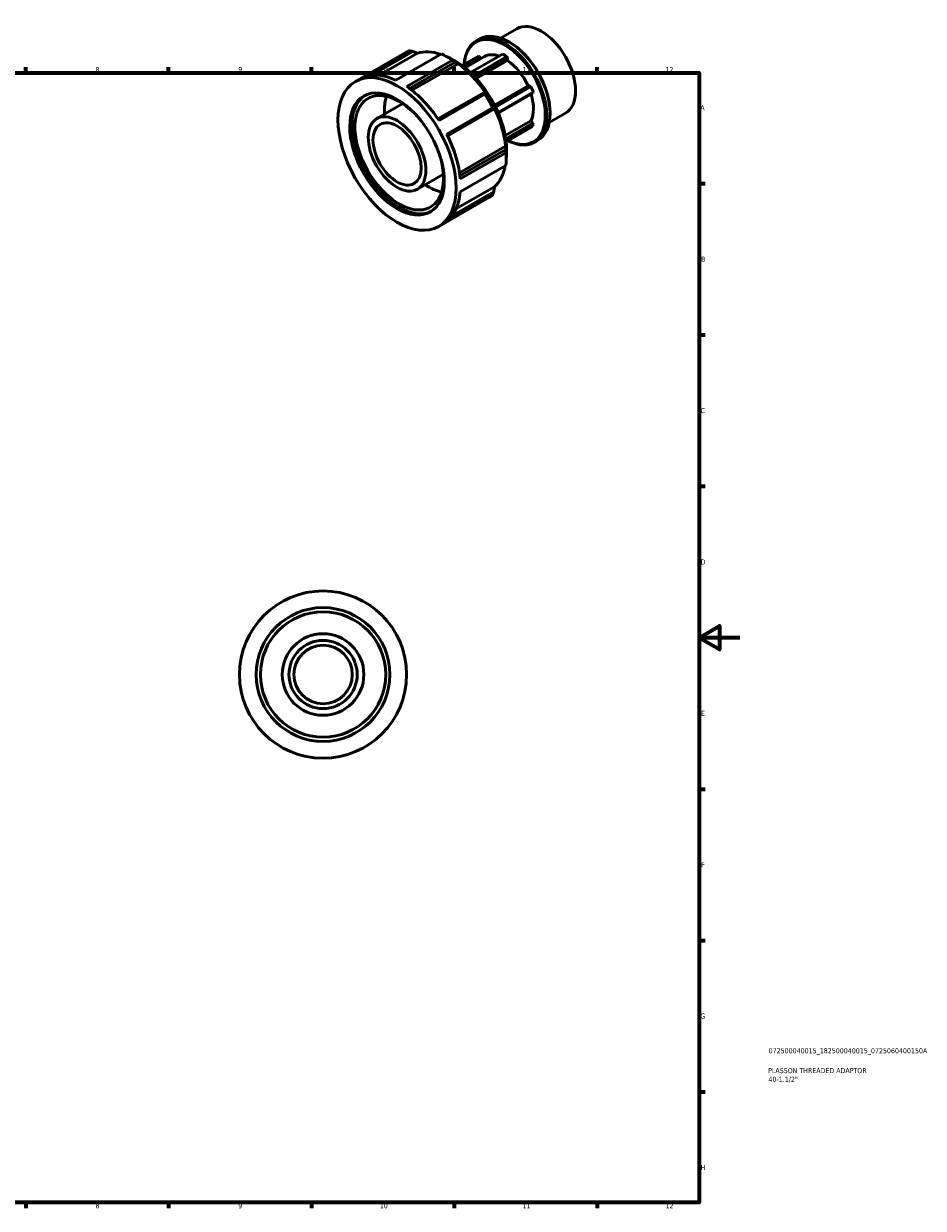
# Model space of a CAD drawing. Header units: millimetres. Extents: x -16 to 931, y 0 to 608.
# Tile 3 of 3: x 490 to 931, y 17 to 598. Entities that reach past the tile are written whole.
import ezdxf

# ---------------------------------------------------------------- set-up
doc = ezdxf.new("R2010")
doc.units = ezdxf.units.MM
for name, color, linetype, lineweight in [('Border (ISO)', 7, 'Continuous', 70), ('Title (ISO)', 7, 'Continuous', 50), ('Visible (ISO)', 7, 'Continuous', 50)]:
    doc.layers.add(name, color=color, linetype=linetype, lineweight=lineweight)
doc.styles.add('Note Text (ISO)', font='tahoma.ttf')

# ---------------------------------------------------------------- blocks, each defined once
blk = doc.blocks.new('Borders Default Border')
at = {"layer": 'Border (ISO)'}
for p, q in [((490.58, 574), (490.58, 576.9)), ((560.67, 574), (560.67, 576.9)), ((630.75, 574), (630.75, 576.9)), ((700.83, 574), (700.83, 576.9)), ((770.92, 574), (770.92, 576.9)), ((821, 519.75), (823.9, 519.75)), ((821, 445.5), (823.9, 445.5)), ((821, 371.25), (823.9, 371.25)), ((821, 222.75), (823.9, 222.75)), ((821, 148.5), (823.9, 148.5)), ((821, 74.25), (823.9, 74.25)), ((490.58, 20), (490.58, 17.1)), ((560.67, 20), (560.67, 17.1)), ((630.75, 20), (630.75, 17.1)), ((700.83, 20), (700.83, 17.1)), ((770.92, 20), (770.92, 17.1))]:
    blk.add_line(p, q, dxfattribs=at)
at = {"layer": 'Border (ISO)', "flags": 128}
for points in [[(20, 20), (20, 574), (821, 574), (821, 20), (20, 20)], [(841, 297), (821, 297), (831, 302.77), (831, 291.23), (821, 297)]]:
    blk.add_lwpolyline(points, dxfattribs=at)
at = {"layer": 'Border (ISO)', "color": 232, "true_color": 0xca0064, "char_height": 2.5, "attachment_point": 7, "style": 'Note Text (ISO)'}
for s, insert in [('8', (524.81, 574.34)), ('9', (594.88, 574.35)), ('10', (664.29, 574.35)), ('11', (734.37, 574.4)), ('12', (804.46, 574.4)), ('A', (821.59, 555.62)), ('B', (821.89, 481.38)), ('C', (821.73, 407.08)), ('D', (821.73, 332.88)), ('E', (821.94, 258.63)), ('F', (822, 184.38)), ('G', (821.61, 110.08)), ('H', (821.74, 35.88)), ('8', (524.81, 17.04)), ('9', (594.88, 17.05)), ('10', (664.29, 17.05)), ('11', (734.37, 17.1)), ('12', (804.46, 17.1))]:
    blk.add_mtext(s, dxfattribs=dict(at, insert=insert))
blk = doc.blocks.new('Title Blocks ISO')
at = {"layer": 'Title (ISO)', "color": 232, "true_color": 0xca0064, "style": 'Note Text (ISO)'}
for tag, p in [('PART_NUMBER_001', (34.08, 73.13)), ('DESCRIPTION_001', (33.84, 63.4)), ('DESCRIPTION_002', (34.02, 59.12))]:
    blk.add_attdef(tag, p, '', height=2.5, dxfattribs=at)

msp = doc.modelspace()

# ---------------------------------------------------------------- linework, layer by layer
at = {"layer": 'Visible (ISO)'}
for p, q in [((723.59, 591.114), (731.542, 595.694)), ((711.605, 589.729), (713.262, 590.683)), ((727.99, 589.036), (727.654, 589.231)), ((652.299, 569.791), (676.818, 583.911)), ((678.783, 584.844), (656.385, 571.946)), ((660.018, 572.821), (680.458, 584.592)), ((682.783, 583.698), (663.907, 572.828)), ((672.172, 570.415), (694.571, 583.313)), ((700.084, 580.273), (697.391, 581.836)), ((712.679, 582.158), (704.755, 577.595)), ((705.08, 577.35), (713.163, 582.006)), ((706.106, 576.544), (715.599, 582.011)), ((708.789, 574.193), (724.503, 583.242)), ((726.657, 582.001), (710.377, 572.626)), ((710.877, 572.104), (726.994, 581.385)), ((713.163, 582.006), (712.679, 582.158)), ((713.163, 582.006), (713.932, 581.05)), ((726.994, 581.385), (726.657, 582.001)), ((726.994, 581.385), (726.994, 580.133)), ((699.986, 580.195), (677.588, 567.297)), ((678.862, 566.392), (701.33, 579.33)), ((702.688, 578.53), (680.046, 565.492)), ((726.994, 580.133), (711.633, 571.287)), ((715.442, 564.446), (692.851, 551.437)), ((720.635, 558.161), (737.059, 567.619)), ((737.996, 567.705), (720.813, 557.81)), ((721.077, 557.277), (738.481, 567.3)), ((739.558, 564.522), (722.312, 554.591)), ((722.442, 554.287), (739.411, 564.059)), ((737.059, 567.619), (737.996, 567.705)), ((738.481, 567.3), (737.996, 567.705)), ((739.411, 564.059), (739.558, 564.522)), ((662.778, 551.593), (675.54, 558.942)), ((693.376, 550.644), (715.774, 563.542)), ((719.604, 556.909), (697.205, 544.011)), ((697.631, 543.157), (720.222, 556.166)), ((720.613, 556.387), (697.633, 543.154)), ((747.445, 549.689), (755.397, 554.268)), ((747.856, 554.538), (747.856, 554.149)), ((725.831, 543.256), (738.473, 550.536)), ((739.411, 549.37), (726.095, 541.702)), ((726.191, 541.039), (739.558, 548.736)), ((738.481, 547.199), (726.298, 540.184)), ((738.473, 550.536), (739.411, 549.37)), ((739.558, 548.736), (739.411, 549.37)), ((740.231, 540.018), (741.888, 540.973)), ((703.41, 525.012), (726.057, 538.054)), ((726.067, 536.484), (703.598, 523.545)), ((703.745, 521.992), (726.143, 534.89)), ((726.27, 534.801), (726.27, 531.686)), ((682.74, 516.93), (695.502, 524.279)), ((726.143, 528.628), (703.745, 515.73)), ((701.685, 507.276), (720.613, 518.176)), ((693.219, 498.731), (717.739, 512.851)), ((697.205, 501.242), (719.604, 514.141)), ((720.222, 515.718), (699.743, 503.925))]:
    msp.add_line(p, q, dxfattribs=at)
for radius in [41, 32.8, 30.75, 20, 16.731, 14.341]:
    msp.add_circle((636.464, 278.927), radius, dxfattribs=at)
for centre, major_axis, start_param, end_param in [((725.918, 564.874), (14.313, -24.855), 5.5643676, 10.1435957), ((725.58, 564.679), (-14.075, 24.441), 2.4423665, 6.9824115), ((727.575, 565.828), (-14.313, 24.855), 3.1415927, 6.2831853), ((743.47, 574.981), (-11.928, 20.713), 3.1415927, 6.2831853), ((727.913, 566.023), (-14.075, 24.441), 3.9289245, 5.4958534), ((697.278, 548.381), (-20.46, 35.53), 6.1915796, 6.2831853), ((699.308, 549.55), (-19.028, 33.043), 5.6903289, 6.1594198), ((697.278, 548.381), (20.46, -35.53), 2.2645888, 2.4516676), ((701.043, 550.549), (18.005, -31.266), 0.6374833, 2.5041093), ((725.58, 564.679), (-9.981, 17.332), 5.6936677, 6.2831853), ((725.58, 564.679), (10.979, -19.065), 2.2888225, 2.4274339), ((699.983, 549.938), (-18.552, 32.216), 3.9289245, 5.4958534), ((699.308, 549.55), (19.028, -33.043), 1.6984293, 2.232429), ((725.58, 564.679), (9.981, -17.332), 1.4110981, 2.2579608), ((674.88, 535.483), (-20.46, 35.53), 5.5932603, 6.1915796), ((673.82, 534.872), (15.345, -26.647), 1.8319431, 7.5928348), ((674.88, 535.483), (20.46, -35.53), 1.6662694, 2.2645888), ((725.58, 564.679), (10.979, -19.065), 1.2416249, 1.3802364), ((673.82, 534.872), (16.368, -28.424), 3.1738731, 6.2509049), ((688.315, 543.22), (-15.345, 26.647), 0.4898523, 0.8626768), ((697.278, 548.381), (20.46, -35.53), 1.4791906, 1.6662694), ((725.58, 564.679), (9.981, -17.332), 0.3639005, 1.189659), ((699.308, 549.55), (19.028, -33.043), 0.9130311, 1.4470308), ((725.58, 564.679), (10.979, -19.065), 0.1944274, 0.3330388), ((674.88, 535.483), (20.46, -35.53), 0.8808713, 1.4791906), ((697.278, 548.381), (20.46, -35.53), 0.6937925, 0.8808713), ((699.308, 549.55), (19.028, -33.043), 0.1276329, 0.5975881), ((688.315, 543.22), (-15.345, 26.647), 2.2789158, 2.6517403), ((674.88, 535.483), (20.46, -35.53), 0.0954731, 0.6937925), ((697.278, 548.381), (20.46, -35.53), 0, 0.0954731)]:
    msp.add_ellipse(centre, major_axis=major_axis, ratio=0.5780931, start_param=start_param, end_param=end_param, dxfattribs=at)
for major_axis in [(20.46, -35.53), (16.368, -28.424), (9.981, -17.332), (8.349, -14.499)]:
    msp.add_ellipse((672.759, 534.261), major_axis=major_axis, ratio=0.5780931, dxfattribs=at)
for points, weights in [([(680.458, 584.592), (679.635, 584.719), (678.783, 584.844)], [1.00104958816, 1.000678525, 1]), ([(680.458, 584.592), (681.649, 584.134), (682.783, 583.698)], [1.01120717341, 1.00796169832, 1.00411106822]), ([(701.33, 579.33), (700.671, 579.76), (699.986, 580.195)], [1.00104958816, 1.000678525, 1]), ([(701.33, 579.33), (702.026, 578.921), (702.688, 578.53)], [1.01120717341, 1.00796169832, 1.00411106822]), ([(715.832, 564.666), (715.642, 564.559), (715.442, 564.446)], [1.00411106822, 1.00796169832, 1.01120717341]), ([(715.774, 563.542), (715.611, 564.002), (715.442, 564.446)], [1, 1.000678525, 1.00104958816]), ([(720.222, 556.166), (719.921, 556.536), (719.604, 556.909)], [1.00104958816, 1.000678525, 1]), ([(720.222, 556.166), (720.422, 556.279), (720.613, 556.387)], [1.01120717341, 1.00796169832, 1.00411106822]), ([(726.057, 538.054), (726.062, 537.289), (726.067, 536.484)], [1.00411106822, 1.00796169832, 1.01120717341]), ([(726.143, 534.89), (726.11, 535.699), (726.067, 536.484)], [1, 1.000678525, 1.00104958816]), ([(720.613, 518.176), (720.422, 516.977), (720.222, 515.718)], [1.00411106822, 1.00796169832, 1.01120717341]), ([(719.604, 514.141), (719.921, 514.941), (720.222, 515.718)], [1, 1.000678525, 1.00104958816])]:
    msp.add_rational_spline(points, weights, degree=2, dxfattribs=at)

# ---------------------------------------------------------------- block references
msp.add_blockref('Borders Default Border', (0, 0))
msp.add_blockref('Title Blocks ISO', (821, 20)).add_auto_attribs({'PART_NUMBER_001': '072500040015_182500040015_0725060400150A', 'DESCRIPTION_001': 'PLASSON THREADED ADAPTOR', 'DESCRIPTION_002': '40-1.1/2"'})

doc.saveas('drawing.dxf')
